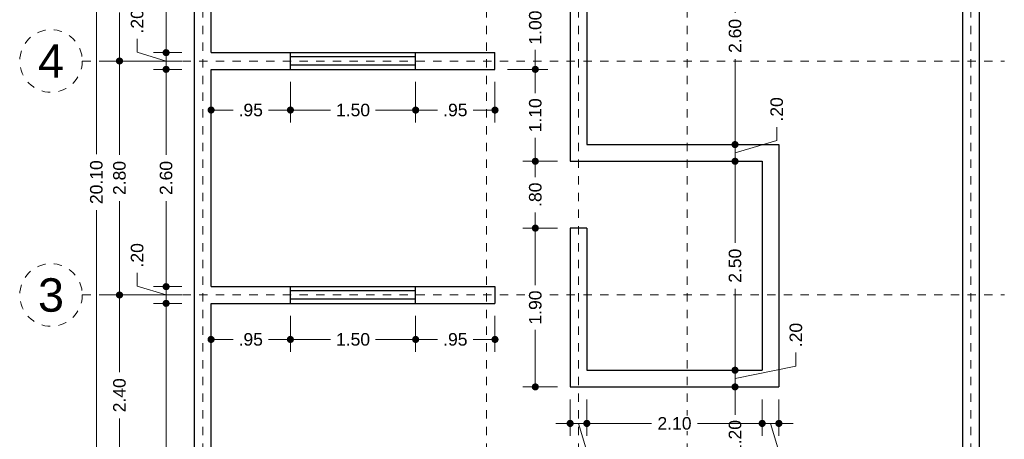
# Model space of a CAD drawing. Header units: millimetres. Extents: x 2560.7 to 2572.7, y 871.9 to 894.5.
# Tile 2 of 5: x 2560.7 to 2572.5, y 880.8 to 885.9. Entities that reach past the tile are written whole.
import ezdxf
from ezdxf.enums import TextEntityAlignment as Align

# ---------------------------------------------------------------- set-up
doc = ezdxf.new("R2010")
doc.units = ezdxf.units.MM
doc.header["$LTSCALE"] = 0.001
doc.linetypes.add('CENTER2', pattern=[28.575, 19.05, -3.175, 3.175, -3.175])
for name, color, linetype, lineweight in [('Cotas', 7, 'Continuous', 18), ('Ejes', 7, 'CENTER2', 5), ('Muros', 7, 'Continuous', 30), ('Ventanas', 250, 'Continuous', 25)]:
    doc.layers.add(name, color=color, linetype=linetype, lineweight=lineweight)
doc.styles.get("Standard").update_dxf_attribs({"font": 'arial.ttf'})
doc.dimstyles.new('1-100', dxfattribs={"dimscale": 100, "dimtxt": 0.0015, "dimasz": 0.00085, "dimexe": 0.0015, "dimexo": 0.0015, "dimgap": 0.0008, "dimtad": 0, "dimzin": 4, "dimdsep": 46, "dimtxsty": 'Standard', "dimblk": 'DOT', "dimcen": 0.0009, "dimclrd": 256, "dimclre": 256, "dimclrt": 256, "dimadec": 0, "dimazin": 0, "dimtfac": 1, "dimtofl": 0, "dimtmove": 1, "dimatfit": 2, "dimfxl": 0.0015, "dimtfill": 1, "dimtolj": 1, "dimtzin": 4, "dimlwd": -1, "dimlwe": -1, "dimarcsym": 0})

# ---------------------------------------------------------------- blocks, each defined once
blk = doc.blocks.new('_DOT')
at = {"color": 0, "linetype": 'ByBlock'}
blk.add_line((-0.5, 0), (-1, 0), dxfattribs=at)
at = {"color": 0, "linetype": 'ByBlock', "const_width": 0.5}
blk.add_lwpolyline([(-0.25, 0, 1), (0.25, 0, 1)], format="xyb", close=True, dxfattribs=at)
blk = doc.blocks.new('*D3')
at = {"layer": 'Cotas', "transparency": 16777216}
for p, q in [((2562.601, 893.967), (2561.427, 893.967)), ((2561.577, 893.882), (2561.577, 884.251)), ((2561.577, 873.952), (2561.577, 883.583)), ((2562.601, 873.867), (2561.427, 873.867))]:
    blk.add_line(p, q, dxfattribs=at)
at = {"layer": 'Defpoints', "color": 0, "transparency": 16777216}
for p in [(2562.751, 893.967), (2561.577, 873.867), (2562.751, 873.867)]:
    blk.add_point(p, dxfattribs=at)
at = {"layer": 'Cotas', "transparency": 16777216, "xscale": 0.08499999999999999, "yscale": 0.08499999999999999, "zscale": 0.08499999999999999}
for p, rotation in [((2561.577, 893.967), 90), ((2561.577, 873.867), 270)]:
    blk.add_blockref('_DOT', p, dxfattribs=dict(at, rotation=rotation))
at = {"layer": 'Cotas', "transparency": 16777216, "insert": (2561.577, 883.917), "char_height": 0.15, "attachment_point": 5, "rotation": 90, "bg_fill": 3, "box_fill_scale": 1.1, "bg_fill_color": 256, "bg_fill_true_color": 13158600, "bg_fill_transparency": 0}
blk.add_mtext('\\A1;20.10', dxfattribs=at)
blk = doc.blocks.new('*D6')
at = {"layer": 'Cotas', "transparency": 16777216}
for p, q in [((2562.601, 887.067), (2561.704, 887.067)), ((2561.854, 886.982), (2561.854, 886.484)), ((2561.854, 885.452), (2561.854, 885.949)), ((2562.601, 885.367), (2561.704, 885.367))]:
    blk.add_line(p, q, dxfattribs=at)
at = {"layer": 'Defpoints', "color": 0, "transparency": 16777216}
for p in [(2562.751, 887.067), (2561.854, 885.367), (2562.751, 885.367)]:
    blk.add_point(p, dxfattribs=at)
at = {"layer": 'Cotas', "transparency": 16777216, "xscale": 0.08499999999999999, "yscale": 0.08499999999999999, "zscale": 0.08499999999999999}
for p, rotation in [((2561.854, 887.067), 90), ((2561.854, 885.367), 270)]:
    blk.add_blockref('_DOT', p, dxfattribs=dict(at, rotation=rotation))
at = {"layer": 'Cotas', "transparency": 16777216, "insert": (2561.854, 886.217), "char_height": 0.15, "attachment_point": 5, "rotation": 90, "bg_fill": 3, "box_fill_scale": 1.1, "bg_fill_color": 256, "bg_fill_true_color": 13158600, "bg_fill_transparency": 0}
blk.add_mtext('\\A1;1.70', dxfattribs=at)
blk = doc.blocks.new('*D7')
at = {"layer": 'Cotas', "transparency": 16777216}
for p, q in [((2562.601, 885.367), (2561.704, 885.367)), ((2561.854, 885.282), (2561.854, 884.243)), ((2561.854, 882.652), (2561.854, 883.691)), ((2562.601, 882.567), (2561.704, 882.567))]:
    blk.add_line(p, q, dxfattribs=at)
at = {"layer": 'Defpoints', "color": 0, "transparency": 16777216}
for p in [(2562.751, 885.367), (2561.854, 882.567), (2562.751, 882.567)]:
    blk.add_point(p, dxfattribs=at)
at = {"layer": 'Cotas', "transparency": 16777216, "xscale": 0.08499999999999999, "yscale": 0.08499999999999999, "zscale": 0.08499999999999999}
for p, rotation in [((2561.854, 885.367), 90), ((2561.854, 882.567), 270)]:
    blk.add_blockref('_DOT', p, dxfattribs=dict(at, rotation=rotation))
at = {"layer": 'Cotas', "transparency": 16777216, "insert": (2561.854, 883.967), "char_height": 0.15, "attachment_point": 5, "rotation": 90, "bg_fill": 3, "box_fill_scale": 1.1, "bg_fill_color": 256, "bg_fill_true_color": 13158600, "bg_fill_transparency": 0}
blk.add_mtext('\\A1;2.80', dxfattribs=at)
blk = doc.blocks.new('*D8')
at = {"layer": 'Cotas', "transparency": 16777216}
for p, q in [((2562.601, 882.567), (2561.704, 882.567)), ((2561.854, 882.482), (2561.854, 881.643)), ((2561.854, 880.252), (2561.854, 881.091)), ((2562.601, 880.167), (2561.704, 880.167))]:
    blk.add_line(p, q, dxfattribs=at)
at = {"layer": 'Defpoints', "color": 0, "transparency": 16777216}
for p in [(2562.751, 882.567), (2561.854, 880.167), (2562.751, 880.167)]:
    blk.add_point(p, dxfattribs=at)
at = {"layer": 'Cotas', "transparency": 16777216, "xscale": 0.08499999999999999, "yscale": 0.08499999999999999, "zscale": 0.08499999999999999}
for p, rotation in [((2561.854, 882.567), 90), ((2561.854, 880.167), 270)]:
    blk.add_blockref('_DOT', p, dxfattribs=dict(at, rotation=rotation))
at = {"layer": 'Cotas', "transparency": 16777216, "insert": (2561.854, 881.367), "char_height": 0.15, "attachment_point": 5, "rotation": 90, "bg_fill": 3, "box_fill_scale": 1.1, "bg_fill_color": 256, "bg_fill_true_color": 13158600, "bg_fill_transparency": 0}
blk.add_mtext('\\A1;2.40', dxfattribs=at)
blk = doc.blocks.new('*D10')
at = {"layer": 'Cotas', "transparency": 16777216}
for p, q in [((2562.601, 882.467), (2562.262, 882.467)), ((2562.412, 882.382), (2562.412, 878.542)), ((2562.412, 874.152), (2562.412, 877.992)), ((2562.601, 874.067), (2562.262, 874.067))]:
    blk.add_line(p, q, dxfattribs=at)
at = {"layer": 'Defpoints', "color": 0, "transparency": 16777216}
for p in [(2562.412, 882.467), (2562.751, 882.467), (2562.751, 874.067)]:
    blk.add_point(p, dxfattribs=at)
at = {"layer": 'Cotas', "transparency": 16777216, "xscale": 0.08499999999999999, "yscale": 0.08499999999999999, "zscale": 0.08499999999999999}
for p, rotation in [((2562.412, 882.467), 90), ((2562.412, 874.067), 270)]:
    blk.add_blockref('_DOT', p, dxfattribs=dict(at, rotation=rotation))
at = {"layer": 'Cotas', "transparency": 16777216, "insert": (2562.412, 878.267), "char_height": 0.15, "attachment_point": 5, "rotation": 90, "bg_fill": 3, "box_fill_scale": 1.1, "bg_fill_color": 256, "bg_fill_true_color": 13158600, "bg_fill_transparency": 0}
blk.add_mtext('\\A1;8.40', dxfattribs=at)
blk = doc.blocks.new('*D11')
at = {"layer": 'Cotas', "transparency": 16777216}
for p, q in [((2562.066, 882.671), (2562.066, 882.831)), ((2562.412, 882.752), (2562.412, 882.837)), ((2562.412, 882.567), (2562.066, 882.671)), ((2562.601, 882.667), (2562.262, 882.667)), ((2562.412, 882.467), (2562.412, 882.667)), ((2562.601, 882.467), (2562.262, 882.467)), ((2562.412, 882.382), (2562.412, 882.297))]:
    blk.add_line(p, q, dxfattribs=at)
at = {"layer": 'Defpoints', "color": 0, "transparency": 16777216}
for p in [(2562.412, 882.667), (2562.751, 882.667), (2562.751, 882.467)]:
    blk.add_point(p, dxfattribs=at)
at = {"layer": 'Cotas', "transparency": 16777216, "xscale": 0.08499999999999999, "yscale": 0.08499999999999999, "zscale": 0.08499999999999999}
for p, rotation in [((2562.412, 882.667), 270), ((2562.412, 882.467), 90)]:
    blk.add_blockref('_DOT', p, dxfattribs=dict(at, rotation=rotation))
at = {"layer": 'Cotas', "transparency": 16777216, "insert": (2562.066, 883.042), "char_height": 0.15, "attachment_point": 5, "rotation": 90, "bg_fill": 3, "box_fill_scale": 1.1, "bg_fill_color": 256, "bg_fill_true_color": 13158600, "bg_fill_transparency": 0}
blk.add_mtext('\\A1;.20', dxfattribs=at)
blk = doc.blocks.new('*D12')
at = {"layer": 'Cotas', "transparency": 16777216}
for p, q in [((2562.601, 885.267), (2562.262, 885.267)), ((2562.412, 885.182), (2562.412, 884.243)), ((2562.412, 882.752), (2562.412, 883.691)), ((2562.601, 882.667), (2562.262, 882.667))]:
    blk.add_line(p, q, dxfattribs=at)
at = {"layer": 'Defpoints', "color": 0, "transparency": 16777216}
for p in [(2562.412, 885.267), (2562.751, 885.267), (2562.751, 882.667)]:
    blk.add_point(p, dxfattribs=at)
at = {"layer": 'Cotas', "transparency": 16777216, "xscale": 0.08499999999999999, "yscale": 0.08499999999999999, "zscale": 0.08499999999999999}
for p, rotation in [((2562.412, 885.267), 90), ((2562.412, 882.667), 270)]:
    blk.add_blockref('_DOT', p, dxfattribs=dict(at, rotation=rotation))
at = {"layer": 'Cotas', "transparency": 16777216, "insert": (2562.412, 883.967), "char_height": 0.15, "attachment_point": 5, "rotation": 90, "bg_fill": 3, "box_fill_scale": 1.1, "bg_fill_color": 256, "bg_fill_true_color": 13158600, "bg_fill_transparency": 0}
blk.add_mtext('\\A1;2.60', dxfattribs=at)
blk = doc.blocks.new('*D13')
at = {"layer": 'Cotas', "transparency": 16777216}
for p, q in [((2562.066, 885.471), (2562.066, 885.631)), ((2562.412, 885.552), (2562.412, 885.637)), ((2562.412, 885.367), (2562.066, 885.471)), ((2562.601, 885.467), (2562.262, 885.467)), ((2562.412, 885.267), (2562.412, 885.467)), ((2562.601, 885.267), (2562.262, 885.267)), ((2562.412, 885.182), (2562.412, 885.097))]:
    blk.add_line(p, q, dxfattribs=at)
at = {"layer": 'Defpoints', "color": 0, "transparency": 16777216}
for p in [(2562.412, 885.467), (2562.751, 885.467), (2562.751, 885.267)]:
    blk.add_point(p, dxfattribs=at)
at = {"layer": 'Cotas', "transparency": 16777216, "xscale": 0.08499999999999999, "yscale": 0.08499999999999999, "zscale": 0.08499999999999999}
for p, rotation in [((2562.412, 885.467), 270), ((2562.412, 885.267), 90)]:
    blk.add_blockref('_DOT', p, dxfattribs=dict(at, rotation=rotation))
at = {"layer": 'Cotas', "transparency": 16777216, "insert": (2562.066, 885.842), "char_height": 0.15, "attachment_point": 5, "rotation": 90, "bg_fill": 3, "box_fill_scale": 1.1, "bg_fill_color": 256, "bg_fill_true_color": 13158600, "bg_fill_transparency": 0}
blk.add_mtext('\\A1;.20', dxfattribs=at)
blk = doc.blocks.new('*D14')
at = {"layer": 'Cotas', "transparency": 16777216}
for p, q in [((2562.601, 893.767), (2562.262, 893.767)), ((2562.412, 893.682), (2562.412, 889.892)), ((2562.412, 885.552), (2562.412, 889.342)), ((2562.601, 885.467), (2562.262, 885.467))]:
    blk.add_line(p, q, dxfattribs=at)
at = {"layer": 'Defpoints', "color": 0, "transparency": 16777216}
for p in [(2562.412, 893.767), (2562.751, 893.767), (2562.751, 885.467)]:
    blk.add_point(p, dxfattribs=at)
at = {"layer": 'Cotas', "transparency": 16777216, "xscale": 0.08499999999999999, "yscale": 0.08499999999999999, "zscale": 0.08499999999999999}
for p, rotation in [((2562.412, 893.767), 90), ((2562.412, 885.467), 270)]:
    blk.add_blockref('_DOT', p, dxfattribs=dict(at, rotation=rotation))
at = {"layer": 'Cotas', "transparency": 16777216, "insert": (2562.412, 889.617), "char_height": 0.15, "attachment_point": 5, "rotation": 90, "bg_fill": 3, "box_fill_scale": 1.1, "bg_fill_color": 256, "bg_fill_true_color": 13158600, "bg_fill_transparency": 0}
blk.add_mtext('\\A1;8.30', dxfattribs=at)
blk = doc.blocks.new('*D32')
at = {"layer": 'Cotas', "transparency": 16777216}
for p, q in [((2569.226, 881.752), (2569.226, 881.837)), ((2569.955, 881.717), (2569.955, 881.877)), ((2569.226, 881.567), (2569.955, 881.717)), ((2568.801, 881.667), (2569.376, 881.667)), ((2569.226, 881.467), (2569.226, 881.667)), ((2569.226, 881.382), (2569.226, 881.297))]:
    blk.add_line(p, q, dxfattribs=at)
at = {"layer": 'Defpoints', "color": 0, "transparency": 16777216}
for p in [(2568.651, 881.667), (2569.226, 881.667), (2569.226, 881.467)]:
    blk.add_point(p, dxfattribs=at)
at = {"layer": 'Cotas', "transparency": 16777216, "xscale": 0.08499999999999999, "yscale": 0.08499999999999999, "zscale": 0.08499999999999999}
for p, rotation in [((2569.226, 881.667), 270), ((2569.226, 881.467), 90)]:
    blk.add_blockref('_DOT', p, dxfattribs=dict(at, rotation=rotation))
at = {"layer": 'Cotas', "transparency": 16777216, "insert": (2569.955, 882.088), "char_height": 0.15, "attachment_point": 5, "rotation": 90, "bg_fill": 3, "box_fill_scale": 1.1, "bg_fill_color": 256, "bg_fill_true_color": 13158600, "bg_fill_transparency": 0}
blk.add_mtext('\\A1;.20', dxfattribs=at)
blk = doc.blocks.new('*D33')
at = {"layer": 'Cotas', "transparency": 16777216}
for p, q in [((2568.801, 884.167), (2569.376, 884.167)), ((2569.226, 884.082), (2569.226, 883.193)), ((2569.226, 881.752), (2569.226, 882.641)), ((2568.801, 881.667), (2569.376, 881.667))]:
    blk.add_line(p, q, dxfattribs=at)
at = {"layer": 'Defpoints', "color": 0, "transparency": 16777216}
for p in [(2568.651, 884.167), (2569.226, 884.167), (2568.651, 881.667)]:
    blk.add_point(p, dxfattribs=at)
at = {"layer": 'Cotas', "transparency": 16777216, "xscale": 0.08499999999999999, "yscale": 0.08499999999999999, "zscale": 0.08499999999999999}
for p, rotation in [((2569.226, 884.167), 90), ((2569.226, 881.667), 270)]:
    blk.add_blockref('_DOT', p, dxfattribs=dict(at, rotation=rotation))
at = {"layer": 'Cotas', "transparency": 16777216, "insert": (2569.226, 882.917), "char_height": 0.15, "attachment_point": 5, "rotation": 90, "bg_fill": 3, "box_fill_scale": 1.1, "bg_fill_color": 256, "bg_fill_true_color": 13158600, "bg_fill_transparency": 0}
blk.add_mtext('\\A1;2.50', dxfattribs=at)
blk = doc.blocks.new('*D34')
at = {"layer": 'Cotas', "transparency": 16777216}
for p, q in [((2569.226, 884.452), (2569.226, 884.537)), ((2569.725, 884.417), (2569.725, 884.577)), ((2569.226, 884.267), (2569.725, 884.417)), ((2568.801, 884.367), (2569.376, 884.367)), ((2569.226, 884.167), (2569.226, 884.367)), ((2568.801, 884.167), (2569.376, 884.167)), ((2569.226, 884.082), (2569.226, 883.997))]:
    blk.add_line(p, q, dxfattribs=at)
at = {"layer": 'Defpoints', "color": 0, "transparency": 16777216}
for p in [(2568.651, 884.367), (2569.226, 884.367), (2568.651, 884.167)]:
    blk.add_point(p, dxfattribs=at)
at = {"layer": 'Cotas', "transparency": 16777216, "xscale": 0.08499999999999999, "yscale": 0.08499999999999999, "zscale": 0.08499999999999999}
for p, rotation in [((2569.226, 884.367), 270), ((2569.226, 884.167), 90)]:
    blk.add_blockref('_DOT', p, dxfattribs=dict(at, rotation=rotation))
at = {"layer": 'Cotas', "transparency": 16777216, "insert": (2569.725, 884.788), "char_height": 0.15, "attachment_point": 5, "rotation": 90, "bg_fill": 3, "box_fill_scale": 1.1, "bg_fill_color": 256, "bg_fill_true_color": 13158600, "bg_fill_transparency": 0}
blk.add_mtext('\\A1;.20', dxfattribs=at)
blk = doc.blocks.new('*D35')
at = {"layer": 'Cotas', "transparency": 16777216}
for p, q in [((2568.901, 886.967), (2569.376, 886.967)), ((2569.226, 886.882), (2569.226, 885.943)), ((2569.226, 884.452), (2569.226, 885.391)), ((2568.801, 884.367), (2569.376, 884.367))]:
    blk.add_line(p, q, dxfattribs=at)
at = {"layer": 'Defpoints', "color": 0, "transparency": 16777216}
for p in [(2568.751, 886.967), (2569.226, 886.967), (2568.651, 884.367)]:
    blk.add_point(p, dxfattribs=at)
at = {"layer": 'Cotas', "transparency": 16777216, "xscale": 0.08499999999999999, "yscale": 0.08499999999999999, "zscale": 0.08499999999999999}
for p, rotation in [((2569.226, 886.967), 90), ((2569.226, 884.367), 270)]:
    blk.add_blockref('_DOT', p, dxfattribs=dict(at, rotation=rotation))
at = {"layer": 'Cotas', "transparency": 16777216, "insert": (2569.226, 885.667), "char_height": 0.15, "attachment_point": 5, "rotation": 90, "bg_fill": 3, "box_fill_scale": 1.1, "bg_fill_color": 256, "bg_fill_true_color": 13158600, "bg_fill_transparency": 0}
blk.add_mtext('\\A1;2.60', dxfattribs=at)
blk = doc.blocks.new('*D47')
at = {"layer": 'Cotas', "transparency": 16777216}
for p, q in [((2569.097, 881.467), (2569.076, 881.467)), ((2569.226, 881.382), (2569.226, 881.134)), ((2569.226, 880.352), (2569.226, 880.599)), ((2569.601, 880.267), (2569.076, 880.267))]:
    blk.add_line(p, q, dxfattribs=at)
at = {"layer": 'Defpoints', "color": 0, "transparency": 16777216}
for p in [(2569.226, 881.467), (2569.247, 881.467), (2569.751, 880.267)]:
    blk.add_point(p, dxfattribs=at)
at = {"layer": 'Cotas', "transparency": 16777216, "xscale": 0.08499999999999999, "yscale": 0.08499999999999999, "zscale": 0.08499999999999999}
for p, rotation in [((2569.226, 881.467), 90), ((2569.226, 880.267), 270)]:
    blk.add_blockref('_DOT', p, dxfattribs=dict(at, rotation=rotation))
at = {"layer": 'Cotas', "transparency": 16777216, "insert": (2569.226, 880.867), "char_height": 0.15, "attachment_point": 5, "rotation": 90, "bg_fill": 3, "box_fill_scale": 1.1, "bg_fill_color": 256, "bg_fill_true_color": 13158600, "bg_fill_transparency": 0}
blk.add_mtext('\\A1;1.20', dxfattribs=at)
blk = doc.blocks.new('*D49')
at = {"layer": 'Cotas', "transparency": 16777216}
for p, q in [((2567.101, 883.367), (2566.684, 883.367)), ((2566.834, 883.282), (2566.834, 882.684)), ((2566.834, 881.552), (2566.834, 882.149)), ((2567.101, 881.467), (2566.684, 881.467))]:
    blk.add_line(p, q, dxfattribs=at)
at = {"layer": 'Defpoints', "color": 0, "transparency": 16777216}
for p in [(2566.834, 883.367), (2567.251, 883.367), (2567.251, 881.467)]:
    blk.add_point(p, dxfattribs=at)
at = {"layer": 'Cotas', "transparency": 16777216, "xscale": 0.08499999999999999, "yscale": 0.08499999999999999, "zscale": 0.08499999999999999}
for p, rotation in [((2566.834, 883.367), 90), ((2566.834, 881.467), 270)]:
    blk.add_blockref('_DOT', p, dxfattribs=dict(at, rotation=rotation))
at = {"layer": 'Cotas', "transparency": 16777216, "insert": (2566.834, 882.417), "char_height": 0.15, "attachment_point": 5, "rotation": 90, "bg_fill": 3, "box_fill_scale": 1.1, "bg_fill_color": 256, "bg_fill_true_color": 13158600, "bg_fill_transparency": 0}
blk.add_mtext('\\A1;1.90', dxfattribs=at)
blk = doc.blocks.new('*D50')
at = {"layer": 'Cotas', "transparency": 16777216}
for p, q in [((2567.101, 884.167), (2566.684, 884.167)), ((2566.834, 884.082), (2566.834, 883.978)), ((2566.834, 883.452), (2566.834, 883.556)), ((2567.101, 883.367), (2566.684, 883.367))]:
    blk.add_line(p, q, dxfattribs=at)
at = {"layer": 'Defpoints', "color": 0, "transparency": 16777216}
for p in [(2566.834, 884.167), (2567.251, 884.167), (2567.251, 883.367)]:
    blk.add_point(p, dxfattribs=at)
at = {"layer": 'Cotas', "transparency": 16777216, "xscale": 0.08499999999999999, "yscale": 0.08499999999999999, "zscale": 0.08499999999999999}
for p, rotation in [((2566.834, 884.167), 90), ((2566.834, 883.367), 270)]:
    blk.add_blockref('_DOT', p, dxfattribs=dict(at, rotation=rotation))
at = {"layer": 'Cotas', "transparency": 16777216, "insert": (2566.834, 883.767), "char_height": 0.15, "attachment_point": 5, "rotation": 90, "bg_fill": 3, "box_fill_scale": 1.1, "bg_fill_color": 256, "bg_fill_true_color": 13158600, "bg_fill_transparency": 0}
blk.add_mtext('\\A1;.80', dxfattribs=at)
blk = doc.blocks.new('*D51')
at = {"layer": 'Cotas', "transparency": 16777216}
for p, q in [((2566.501, 885.267), (2566.984, 885.267)), ((2566.834, 885.182), (2566.834, 884.984)), ((2566.834, 884.252), (2566.834, 884.449)), ((2567.101, 884.167), (2566.684, 884.167))]:
    blk.add_line(p, q, dxfattribs=at)
at = {"layer": 'Defpoints', "color": 0, "transparency": 16777216}
for p in [(2566.351, 885.267), (2566.834, 885.267), (2567.251, 884.167)]:
    blk.add_point(p, dxfattribs=at)
at = {"layer": 'Cotas', "transparency": 16777216, "xscale": 0.08499999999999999, "yscale": 0.08499999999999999, "zscale": 0.08499999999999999}
for p, rotation in [((2566.834, 885.267), 90), ((2566.834, 884.167), 270)]:
    blk.add_blockref('_DOT', p, dxfattribs=dict(at, rotation=rotation))
at = {"layer": 'Cotas', "transparency": 16777216, "insert": (2566.834, 884.717), "char_height": 0.15, "attachment_point": 5, "rotation": 90, "bg_fill": 3, "box_fill_scale": 1.1, "bg_fill_color": 256, "bg_fill_true_color": 13158600, "bg_fill_transparency": 0}
blk.add_mtext('\\A1;1.10', dxfattribs=at)
blk = doc.blocks.new('*D52')
at = {"layer": 'Cotas', "transparency": 16777216}
for p, q in [((2566.501, 886.267), (2566.984, 886.267)), ((2566.834, 886.182), (2566.834, 886.034)), ((2566.834, 885.352), (2566.834, 885.499)), ((2566.501, 885.267), (2566.984, 885.267))]:
    blk.add_line(p, q, dxfattribs=at)
at = {"layer": 'Defpoints', "color": 0, "transparency": 16777216}
for p in [(2566.351, 886.267), (2566.834, 886.267), (2566.351, 885.267)]:
    blk.add_point(p, dxfattribs=at)
at = {"layer": 'Cotas', "transparency": 16777216, "xscale": 0.08499999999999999, "yscale": 0.08499999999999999, "zscale": 0.08499999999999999}
for p, rotation in [((2566.834, 886.267), 90), ((2566.834, 885.267), 270)]:
    blk.add_blockref('_DOT', p, dxfattribs=dict(at, rotation=rotation))
at = {"layer": 'Cotas', "transparency": 16777216, "insert": (2566.834, 885.767), "char_height": 0.15, "attachment_point": 5, "rotation": 90, "bg_fill": 3, "box_fill_scale": 1.1, "bg_fill_color": 256, "bg_fill_true_color": 13158600, "bg_fill_transparency": 0}
blk.add_mtext('\\A1;1.00', dxfattribs=at)
blk = doc.blocks.new('*D58')
at = {"layer": 'Cotas', "transparency": 16777216}
for p, q in [((2562.951, 882.317), (2562.951, 881.885)), ((2563.901, 882.317), (2563.901, 881.885)), ((2563.036, 882.035), (2563.214, 882.035)), ((2563.816, 882.035), (2563.638, 882.035))]:
    blk.add_line(p, q, dxfattribs=at)
at = {"layer": 'Defpoints', "color": 0, "transparency": 16777216}
for p in [(2562.951, 882.467), (2563.901, 882.467), (2563.901, 882.035)]:
    blk.add_point(p, dxfattribs=at)
at = {"layer": 'Cotas', "transparency": 16777216, "xscale": 0.08499999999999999, "yscale": 0.08499999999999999, "zscale": 0.08499999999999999, "rotation": 180}
blk.add_blockref('_DOT', (2562.951, 882.035), dxfattribs=at)
at = {"layer": 'Cotas', "transparency": 16777216, "xscale": 0.08499999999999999, "yscale": 0.08499999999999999, "zscale": 0.08499999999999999}
blk.add_blockref('_DOT', (2563.901, 882.035), dxfattribs=at)
at = {"layer": 'Cotas', "transparency": 16777216, "insert": (2563.426, 882.035), "char_height": 0.15, "attachment_point": 5, "bg_fill": 3, "box_fill_scale": 1.1, "bg_fill_color": 256, "bg_fill_true_color": 13158600, "bg_fill_transparency": 0}
blk.add_mtext('\\A1;.95', dxfattribs=at)
blk = doc.blocks.new('*D59')
at = {"layer": 'Cotas', "transparency": 16777216}
for p, q in [((2563.901, 882.317), (2563.901, 881.885)), ((2565.401, 882.317), (2565.401, 881.885)), ((2563.986, 882.035), (2564.383, 882.035)), ((2565.316, 882.035), (2564.918, 882.035))]:
    blk.add_line(p, q, dxfattribs=at)
at = {"layer": 'Defpoints', "color": 0, "transparency": 16777216}
for p in [(2563.901, 882.467), (2565.401, 882.467), (2565.401, 882.035)]:
    blk.add_point(p, dxfattribs=at)
at = {"layer": 'Cotas', "transparency": 16777216, "xscale": 0.08499999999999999, "yscale": 0.08499999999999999, "zscale": 0.08499999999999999, "rotation": 180}
blk.add_blockref('_DOT', (2563.901, 882.035), dxfattribs=at)
at = {"layer": 'Cotas', "transparency": 16777216, "xscale": 0.08499999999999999, "yscale": 0.08499999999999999, "zscale": 0.08499999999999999}
blk.add_blockref('_DOT', (2565.401, 882.035), dxfattribs=at)
at = {"layer": 'Cotas', "transparency": 16777216, "insert": (2564.651, 882.035), "char_height": 0.15, "attachment_point": 5, "bg_fill": 3, "box_fill_scale": 1.1, "bg_fill_color": 256, "bg_fill_true_color": 13158600, "bg_fill_transparency": 0}
blk.add_mtext('\\A1;1.50', dxfattribs=at)
blk = doc.blocks.new('*D60')
at = {"layer": 'Cotas', "transparency": 16777216}
for p, q in [((2565.401, 882.317), (2565.401, 881.885)), ((2566.351, 882.317), (2566.351, 881.885)), ((2565.486, 882.035), (2565.664, 882.035)), ((2566.266, 882.035), (2566.088, 882.035))]:
    blk.add_line(p, q, dxfattribs=at)
at = {"layer": 'Defpoints', "color": 0, "transparency": 16777216}
for p in [(2565.401, 882.467), (2566.351, 882.467), (2566.351, 882.035)]:
    blk.add_point(p, dxfattribs=at)
at = {"layer": 'Cotas', "transparency": 16777216, "xscale": 0.08499999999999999, "yscale": 0.08499999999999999, "zscale": 0.08499999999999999, "rotation": 180}
blk.add_blockref('_DOT', (2565.401, 882.035), dxfattribs=at)
at = {"layer": 'Cotas', "transparency": 16777216, "xscale": 0.08499999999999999, "yscale": 0.08499999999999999, "zscale": 0.08499999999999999}
blk.add_blockref('_DOT', (2566.351, 882.035), dxfattribs=at)
at = {"layer": 'Cotas', "transparency": 16777216, "insert": (2565.876, 882.035), "char_height": 0.15, "attachment_point": 5, "bg_fill": 3, "box_fill_scale": 1.1, "bg_fill_color": 256, "bg_fill_true_color": 13158600, "bg_fill_transparency": 0}
blk.add_mtext('\\A1;.95', dxfattribs=at)
blk = doc.blocks.new('*D61')
at = {"layer": 'Cotas', "transparency": 16777216}
for p, q in [((2562.951, 885.117), (2562.951, 884.63)), ((2563.901, 885.117), (2563.901, 884.63)), ((2563.036, 884.78), (2563.214, 884.78)), ((2563.816, 884.78), (2563.638, 884.78))]:
    blk.add_line(p, q, dxfattribs=at)
at = {"layer": 'Defpoints', "color": 0, "transparency": 16777216}
for p in [(2562.951, 885.267), (2563.901, 885.267), (2563.901, 884.78)]:
    blk.add_point(p, dxfattribs=at)
at = {"layer": 'Cotas', "transparency": 16777216, "xscale": 0.08499999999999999, "yscale": 0.08499999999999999, "zscale": 0.08499999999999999, "rotation": 180}
blk.add_blockref('_DOT', (2562.951, 884.78), dxfattribs=at)
at = {"layer": 'Cotas', "transparency": 16777216, "xscale": 0.08499999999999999, "yscale": 0.08499999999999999, "zscale": 0.08499999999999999}
blk.add_blockref('_DOT', (2563.901, 884.78), dxfattribs=at)
at = {"layer": 'Cotas', "transparency": 16777216, "insert": (2563.426, 884.78), "char_height": 0.15, "attachment_point": 5, "bg_fill": 3, "box_fill_scale": 1.1, "bg_fill_color": 256, "bg_fill_true_color": 13158600, "bg_fill_transparency": 0}
blk.add_mtext('\\A1;.95', dxfattribs=at)
blk = doc.blocks.new('*D62')
at = {"layer": 'Cotas', "transparency": 16777216}
for p, q in [((2563.901, 885.117), (2563.901, 884.63)), ((2565.401, 885.117), (2565.401, 884.63)), ((2563.986, 884.78), (2564.383, 884.78)), ((2565.316, 884.78), (2564.918, 884.78))]:
    blk.add_line(p, q, dxfattribs=at)
at = {"layer": 'Defpoints', "color": 0, "transparency": 16777216}
for p in [(2563.901, 885.267), (2565.401, 885.267), (2565.401, 884.78)]:
    blk.add_point(p, dxfattribs=at)
at = {"layer": 'Cotas', "transparency": 16777216, "xscale": 0.08499999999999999, "yscale": 0.08499999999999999, "zscale": 0.08499999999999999, "rotation": 180}
blk.add_blockref('_DOT', (2563.901, 884.78), dxfattribs=at)
at = {"layer": 'Cotas', "transparency": 16777216, "xscale": 0.08499999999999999, "yscale": 0.08499999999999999, "zscale": 0.08499999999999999}
blk.add_blockref('_DOT', (2565.401, 884.78), dxfattribs=at)
at = {"layer": 'Cotas', "transparency": 16777216, "insert": (2564.651, 884.78), "char_height": 0.15, "attachment_point": 5, "bg_fill": 3, "box_fill_scale": 1.1, "bg_fill_color": 256, "bg_fill_true_color": 13158600, "bg_fill_transparency": 0}
blk.add_mtext('\\A1;1.50', dxfattribs=at)
blk = doc.blocks.new('*D63')
at = {"layer": 'Cotas', "transparency": 16777216}
for p, q in [((2565.401, 885.117), (2565.401, 884.63)), ((2566.351, 885.117), (2566.351, 884.63)), ((2565.486, 884.78), (2565.664, 884.78)), ((2566.266, 884.78), (2566.088, 884.78))]:
    blk.add_line(p, q, dxfattribs=at)
at = {"layer": 'Defpoints', "color": 0, "transparency": 16777216}
for p in [(2565.401, 885.267), (2566.351, 885.267), (2566.351, 884.78)]:
    blk.add_point(p, dxfattribs=at)
at = {"layer": 'Cotas', "transparency": 16777216, "xscale": 0.08499999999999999, "yscale": 0.08499999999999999, "zscale": 0.08499999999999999, "rotation": 180}
blk.add_blockref('_DOT', (2565.401, 884.78), dxfattribs=at)
at = {"layer": 'Cotas', "transparency": 16777216, "xscale": 0.08499999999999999, "yscale": 0.08499999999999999, "zscale": 0.08499999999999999}
blk.add_blockref('_DOT', (2566.351, 884.78), dxfattribs=at)
at = {"layer": 'Cotas', "transparency": 16777216, "insert": (2565.876, 884.78), "char_height": 0.15, "attachment_point": 5, "bg_fill": 3, "box_fill_scale": 1.1, "bg_fill_color": 256, "bg_fill_true_color": 13158600, "bg_fill_transparency": 0}
blk.add_mtext('\\A1;.95', dxfattribs=at)
blk = doc.blocks.new('*D64')
at = {"layer": 'Cotas', "transparency": 16777216}
for p, q in [((2567.451, 881.317), (2567.451, 880.88)), ((2569.551, 881.317), (2569.551, 880.88)), ((2567.536, 881.03), (2568.225, 881.03)), ((2569.466, 881.03), (2568.776, 881.03))]:
    blk.add_line(p, q, dxfattribs=at)
at = {"layer": 'Defpoints', "color": 0, "transparency": 16777216}
for p in [(2567.451, 881.467), (2569.551, 881.467), (2569.551, 881.03)]:
    blk.add_point(p, dxfattribs=at)
at = {"layer": 'Cotas', "transparency": 16777216, "xscale": 0.08499999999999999, "yscale": 0.08499999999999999, "zscale": 0.08499999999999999, "rotation": 180}
blk.add_blockref('_DOT', (2567.451, 881.03), dxfattribs=at)
at = {"layer": 'Cotas', "transparency": 16777216, "xscale": 0.08499999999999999, "yscale": 0.08499999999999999, "zscale": 0.08499999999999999}
blk.add_blockref('_DOT', (2569.551, 881.03), dxfattribs=at)
at = {"layer": 'Cotas', "transparency": 16777216, "insert": (2568.501, 881.03), "char_height": 0.15, "attachment_point": 5, "bg_fill": 3, "box_fill_scale": 1.1, "bg_fill_color": 256, "bg_fill_true_color": 13158600, "bg_fill_transparency": 0}
blk.add_mtext('\\A1;2.10', dxfattribs=at)
blk = doc.blocks.new('*D65')
at = {"layer": 'Cotas', "transparency": 16777216}
for p, q in [((2567.251, 881.317), (2567.251, 880.88)), ((2567.451, 881.317), (2567.451, 880.88)), ((2567.166, 881.03), (2567.081, 881.03)), ((2567.451, 881.03), (2567.251, 881.03)), ((2567.351, 881.03), (2567.501, 880.53)), ((2567.536, 881.03), (2567.621, 881.03)), ((2567.501, 880.53), (2567.661, 880.53))]:
    blk.add_line(p, q, dxfattribs=at)
at = {"layer": 'Defpoints', "color": 0, "transparency": 16777216}
for p in [(2567.251, 881.467), (2567.451, 881.467), (2567.251, 881.03)]:
    blk.add_point(p, dxfattribs=at)
at = {"layer": 'Cotas', "transparency": 16777216, "xscale": 0.08499999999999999, "yscale": 0.08499999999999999, "zscale": 0.08499999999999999}
blk.add_blockref('_DOT', (2567.251, 881.03), dxfattribs=at)
at = {"layer": 'Cotas', "transparency": 16777216, "xscale": 0.08499999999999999, "yscale": 0.08499999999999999, "zscale": 0.08499999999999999, "rotation": 180}
blk.add_blockref('_DOT', (2567.451, 881.03), dxfattribs=at)
at = {"layer": 'Cotas', "transparency": 16777216, "insert": (2567.872, 880.53), "char_height": 0.15, "attachment_point": 5, "bg_fill": 3, "box_fill_scale": 1.1, "bg_fill_color": 256, "bg_fill_true_color": 13158600, "bg_fill_transparency": 0}
blk.add_mtext('\\A1;.20', dxfattribs=at)
blk = doc.blocks.new('*D66')
at = {"layer": 'Cotas', "transparency": 16777216}
for p, q in [((2569.551, 881.317), (2569.551, 880.88)), ((2569.751, 881.317), (2569.751, 880.88)), ((2569.466, 881.03), (2569.381, 881.03)), ((2569.551, 881.03), (2569.751, 881.03)), ((2569.651, 881.03), (2569.801, 880.53)), ((2569.836, 881.03), (2569.921, 881.03)), ((2569.801, 880.53), (2569.961, 880.53))]:
    blk.add_line(p, q, dxfattribs=at)
at = {"layer": 'Defpoints', "color": 0, "transparency": 16777216}
for p in [(2569.551, 881.467), (2569.751, 881.467), (2569.751, 881.03)]:
    blk.add_point(p, dxfattribs=at)
at = {"layer": 'Cotas', "transparency": 16777216, "xscale": 0.08499999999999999, "yscale": 0.08499999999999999, "zscale": 0.08499999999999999}
blk.add_blockref('_DOT', (2569.551, 881.03), dxfattribs=at)
at = {"layer": 'Cotas', "transparency": 16777216, "xscale": 0.08499999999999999, "yscale": 0.08499999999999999, "zscale": 0.08499999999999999, "rotation": 180}
blk.add_blockref('_DOT', (2569.751, 881.03), dxfattribs=at)
at = {"layer": 'Cotas', "transparency": 16777216, "insert": (2570.172, 880.53), "char_height": 0.15, "attachment_point": 5, "bg_fill": 3, "box_fill_scale": 1.1, "bg_fill_color": 256, "bg_fill_true_color": 13158600, "bg_fill_transparency": 0}
blk.add_mtext('\\A1;.20', dxfattribs=at)

msp = doc.modelspace()

# ---------------------------------------------------------------- linework, layer by layer
at = {"layer": 'Ejes', "linetype": 'CENTER2'}
for p, q in [((2562.851, 872.689), (2562.851, 894.267)), ((2566.251, 872.689), (2566.251, 894.267)), ((2567.351, 872.689), (2567.351, 894.267)), ((2568.651, 872.689), (2568.651, 894.267)), ((2572.051, 872.689), (2572.051, 894.267)), ((2561.409, 885.367), (2572.451, 885.367)), ((2561.409, 882.567), (2572.451, 882.567))]:
    msp.add_line(p, q, dxfattribs=at)
at = {"layer": 'Ejes'}
for centre in [(2561.034, 885.367), (2561.034, 882.567)]:
    msp.add_circle(centre, 0.375, dxfattribs=at)
at = {"layer": 'Muros'}
for p, q in [((2562.751, 873.867), (2562.751, 893.967)), ((2572.151, 893.967), (2572.151, 873.867)), ((2562.951, 885.467), (2562.951, 893.767)), ((2567.251, 889.767), (2567.251, 884.167)), ((2567.451, 886.967), (2567.451, 884.367)), ((2571.951, 886.967), (2571.951, 880.267)), ((2562.951, 885.467), (2566.351, 885.467)), ((2566.351, 885.267), (2566.351, 885.467)), ((2562.951, 885.267), (2566.351, 885.267)), ((2562.951, 882.667), (2562.951, 885.267)), ((2567.451, 884.367), (2569.751, 884.367)), ((2569.751, 884.367), (2569.751, 881.467)), ((2567.251, 884.167), (2569.551, 884.167)), ((2569.551, 884.167), (2569.551, 881.667)), ((2567.451, 883.367), (2567.251, 883.367)), ((2567.251, 883.367), (2567.251, 881.467)), ((2567.451, 883.367), (2567.451, 881.667)), ((2562.951, 882.667), (2566.351, 882.667)), ((2566.351, 882.667), (2566.351, 882.467)), ((2562.951, 874.067), (2562.951, 882.467)), ((2562.951, 882.467), (2566.351, 882.467)), ((2567.451, 881.667), (2569.551, 881.667)), ((2567.251, 881.467), (2569.751, 881.467))]:
    msp.add_line(p, q, dxfattribs=at)
at = {"layer": 'Ventanas'}
for p, q in [((2563.901, 885.267), (2563.901, 885.467)), ((2565.401, 885.267), (2565.401, 885.467)), ((2565.401, 885.417), (2563.901, 885.417)), ((2565.401, 885.317), (2563.901, 885.317)), ((2563.901, 882.467), (2563.901, 882.667)), ((2565.401, 882.617), (2563.901, 882.617)), ((2565.401, 882.467), (2565.401, 882.667)), ((2565.401, 882.517), (2563.901, 882.517))]:
    msp.add_line(p, q, dxfattribs=at)

# ---------------------------------------------------------------- texts
at = {"layer": 'Ejes'}
for s, p in [('4', (2561.034, 885.367)), ('3', (2561.034, 882.567))]:
    msp.add_text(s, height=0.4, dxfattribs=at).set_placement(p, align=Align.MIDDLE_CENTER)

# ---------------------------------------------------------------- next in the draw order: dimensions: what is measured, and where the dimension line sits
at = {"layer": 'Cotas'}
for base, p1, p2, picture, middle in [((2561.577, 873.867), (2562.751, 893.967), (2562.751, 873.867), '*D3', (2561.577, 883.917)), ((2566.834, 883.367), (2567.251, 881.467), (2567.251, 883.367), '*D49', (2566.834, 882.417))]:
    dim = msp.add_linear_dim(base=base, p1=p1, p2=p2, angle=90, dimstyle='1-100', dxfattribs=at)
    dim.commit()
    dim.dimension.update_dxf_attribs({"geometry": picture, "text_midpoint": middle})
for base, p1, p2, picture, middle in [((2563.901, 884.78), (2562.951, 885.267), (2563.901, 885.267), '*D61', (2563.426, 884.78)), ((2563.901, 882.035), (2562.951, 882.467), (2563.901, 882.467), '*D58', (2563.426, 882.035))]:
    dim = msp.add_linear_dim(base=base, p1=p1, p2=p2, dimstyle='1-100', dxfattribs=at)
    dim.commit()
    dim.dimension.update_dxf_attribs({"geometry": picture, "text_midpoint": middle})
dim = msp.add_linear_dim(base=(2569.226, 881.667), p1=(2569.226, 881.467), p2=(2568.651, 881.667), angle=90, dimstyle='1-100', dxfattribs=at)
dim.commit()
dim.dimension.update_dxf_attribs({"geometry": '*D32', "text_midpoint": (2569.955, 881.957), "dimtype": 160})

# ---------------------------------------------------------------- next in the draw order: dimensions: what is measured, and where the dimension line sits
for base, p1, p2, picture, middle in [((2561.854, 885.367), (2562.751, 887.067), (2562.751, 885.367), '*D6', (2561.854, 886.217)), ((2566.834, 884.167), (2567.251, 883.367), (2567.251, 884.167), '*D50', (2566.834, 883.767)), ((2569.226, 884.167), (2568.651, 881.667), (2568.651, 884.167), '*D33', (2569.226, 882.917)), ((2569.226, 881.467), (2569.751, 880.267), (2569.247, 881.467), '*D47', (2569.226, 880.867))]:
    dim = msp.add_linear_dim(base=base, p1=p1, p2=p2, angle=90, dimstyle='1-100', dxfattribs=at)
    dim.commit()
    dim.dimension.update_dxf_attribs({"geometry": picture, "text_midpoint": middle})
for base, p1, p2, picture, middle in [((2565.401, 884.78), (2563.901, 885.267), (2565.401, 885.267), '*D62', (2564.651, 884.78)), ((2565.401, 882.035), (2563.901, 882.467), (2565.401, 882.467), '*D59', (2564.651, 882.035))]:
    dim = msp.add_linear_dim(base=base, p1=p1, p2=p2, dimstyle='1-100', dxfattribs=at)
    dim.commit()
    dim.dimension.update_dxf_attribs({"geometry": picture, "text_midpoint": middle})

# ---------------------------------------------------------------- next in the draw order: dimensions: what is measured, and where the dimension line sits
for base, p1, p2, picture, middle in [((2561.854, 882.567), (2562.751, 885.367), (2562.751, 882.567), '*D7', (2561.854, 883.967)), ((2566.834, 885.267), (2567.251, 884.167), (2566.351, 885.267), '*D51', (2566.834, 884.717)), ((2569.226, 884.367), (2568.651, 884.167), (2568.651, 884.367), '*D34', (2569.725, 884.657))]:
    dim = msp.add_linear_dim(base=base, p1=p1, p2=p2, angle=90, dimstyle='1-100', dxfattribs=at)
    dim.commit()
    dim.dimension.update_dxf_attribs({"geometry": picture, "text_midpoint": middle})
for base, p1, p2, picture, middle in [((2566.351, 882.035), (2565.401, 882.467), (2566.351, 882.467), '*D60', (2565.876, 882.035)), ((2569.551, 881.03), (2567.451, 881.467), (2569.551, 881.467), '*D64', (2568.501, 881.03))]:
    dim = msp.add_linear_dim(base=base, p1=p1, p2=p2, dimstyle='1-100', dxfattribs=at)
    dim.commit()
    dim.dimension.update_dxf_attribs({"geometry": picture, "text_midpoint": middle})

# ---------------------------------------------------------------- next in the draw order: dimensions: what is measured, and where the dimension line sits
for base, p1, p2, picture, middle in [((2569.226, 886.967), (2568.651, 884.367), (2568.751, 886.967), '*D35', (2569.226, 885.667)), ((2566.834, 886.267), (2566.351, 885.267), (2566.351, 886.267), '*D52', (2566.834, 885.767)), ((2561.854, 880.167), (2562.751, 882.567), (2562.751, 880.167), '*D8', (2561.854, 881.367))]:
    dim = msp.add_linear_dim(base=base, p1=p1, p2=p2, angle=90, dimstyle='1-100', dxfattribs=at)
    dim.commit()
    dim.dimension.update_dxf_attribs({"geometry": picture, "text_midpoint": middle})
for base, p1, p2, picture, middle in [((2567.251, 881.03), (2567.451, 881.467), (2567.251, 881.467), '*D65', (2567.741, 880.53)), ((2569.751, 881.03), (2569.551, 881.467), (2569.751, 881.467), '*D66', (2570.041, 880.53))]:
    dim = msp.add_linear_dim(base=base, p1=p1, p2=p2, dimstyle='1-100', dxfattribs=at)
    dim.commit()
    dim.dimension.update_dxf_attribs({"geometry": picture, "text_midpoint": middle})

# ---------------------------------------------------------------- next in the draw order: dimensions: what is measured, and where the dimension line sits
dim = msp.add_linear_dim(base=(2566.351, 884.78), p1=(2565.401, 885.267), p2=(2566.351, 885.267), dimstyle='1-100', dxfattribs=at)
dim.commit()
dim.dimension.update_dxf_attribs({"geometry": '*D63', "text_midpoint": (2565.876, 884.78)})
dim = msp.add_linear_dim(base=(2562.412, 882.467), p1=(2562.751, 874.067), p2=(2562.751, 882.467), angle=90, dimstyle='1-100', dxfattribs=at)
dim.commit()
dim.dimension.update_dxf_attribs({"geometry": '*D10', "text_midpoint": (2562.412, 878.267)})

# ---------------------------------------------------------------- next in the draw order: dimensions: what is measured, and where the dimension line sits
dim = msp.add_linear_dim(base=(2562.412, 882.667), p1=(2562.751, 882.467), p2=(2562.751, 882.667), angle=90, dimstyle='1-100', dxfattribs=at)
dim.commit()
dim.dimension.update_dxf_attribs({"geometry": '*D11', "text_midpoint": (2562.066, 882.911)})

# ---------------------------------------------------------------- next in the draw order: dimensions: what is measured, and where the dimension line sits
dim = msp.add_linear_dim(base=(2562.412, 885.267), p1=(2562.751, 882.667), p2=(2562.751, 885.267), angle=90, dimstyle='1-100', dxfattribs=at)
dim.commit()
dim.dimension.update_dxf_attribs({"geometry": '*D12', "text_midpoint": (2562.412, 883.967)})

# ---------------------------------------------------------------- next in the draw order: dimensions: what is measured, and where the dimension line sits
dim = msp.add_linear_dim(base=(2562.412, 885.467), p1=(2562.751, 885.267), p2=(2562.751, 885.467), angle=90, dimstyle='1-100', dxfattribs=at)
dim.commit()
dim.dimension.update_dxf_attribs({"geometry": '*D13', "text_midpoint": (2562.066, 885.711)})

# ---------------------------------------------------------------- next in the draw order: dimensions: what is measured, and where the dimension line sits
dim = msp.add_linear_dim(base=(2562.412, 893.767), p1=(2562.751, 885.467), p2=(2562.751, 893.767), angle=90, dimstyle='1-100', dxfattribs=at)
dim.commit()
dim.dimension.update_dxf_attribs({"geometry": '*D14', "text_midpoint": (2562.412, 889.617)})

doc.saveas('drawing.dxf')
